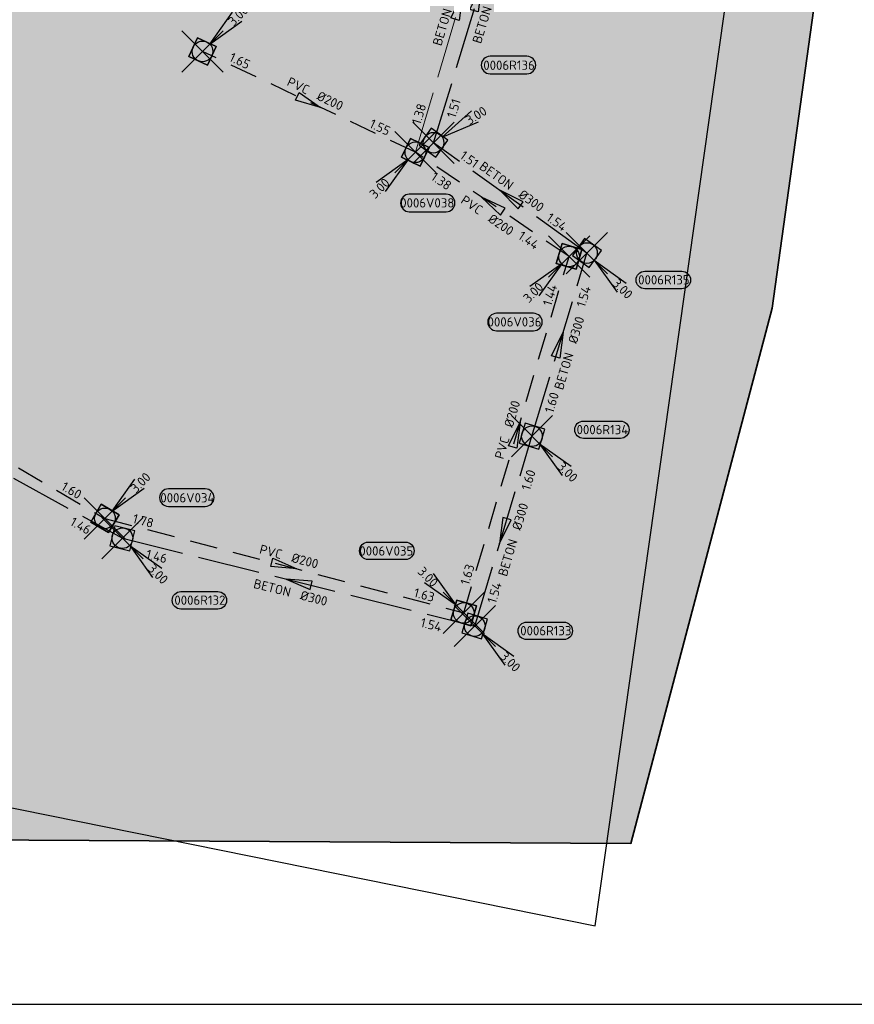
# Model space of a CAD drawing. Header units: metres. Extents: x 153214 to 171403, y 455965 to 463272.
# Tile 24 of 75: x 158893 to 159014, y 459637 to 459780. Entities that reach past the tile are written whole.
import ezdxf
from ezdxf.enums import TextEntityAlignment as Align

# ---------------------------------------------------------------- set-up
doc = ezdxf.new("R2010")
doc.units = ezdxf.units.M
doc.header["$PDMODE"] = 3
doc.header["$PDSIZE"] = 3
for name, pattern in [('RI-DWA_BETON-SO', [11.4, 9, -2.4]), ('RI-DWA_PVC-SO', [6.4, 4, -2.4]), ('RI-HWA_BETON-SO', [11.4, 9, -2.4])]:
    doc.linetypes.add(name, pattern=pattern)
doc.layers.get('0').update_dxf_attribs({"lineweight": 25})
doc.layers.get('defpoints').update_dxf_attribs({"lineweight": 25})
for name, color, linetype in [('2025 hatch', 41, 'Continuous'), ('B-OI-RI-DWA_PUTNUMMER-S', 38, 'Continuous'), ('B-OI-RI-DWA_RIOOLLEIDING_PVC_200-G', 38, 'RI-DWA_PVC-SO'), ('B-OI-RI-HWA_PUTNUMMER-S', 154, 'Continuous'), ('B-OI-RI-HWA_RIOOLLEIDING_BETON_300-G', 154, 'RI-HWA_BETON-SO')]:
    doc.layers.add(name, color=color, linetype=linetype)
for name, color, linetype, lineweight in [('B-OI-RI-DWA_RIOOLLEIDING_BETON_300-G', 38, 'RI-DWA_BETON-SO', 18), ('B-OI-RI-DWA_RIOOLPUT_INSPECTIEPUT-S', 38, 'Continuous', 25), ('B-OI-RI-DWA_STROOMRICHTING-S', 38, 'Continuous', 25), ('B-OI-RI-HWA_RIOOLPUT_INSPECTIEPUT-S', 154, 'Continuous', 25), ('B-OI-RI-HWA_STROOMRICHTING-S', 154, 'Continuous', 25), ('N-WE-RI-GRENS_WERK-G', 11, 'XX-WERKGRENS 1', 35), ('X-XX-AL-TEKENBLAD-KADER-G-OZ', 2, 'Continuous', 25)]:
    doc.layers.add(name, color=color, linetype=linetype, lineweight=lineweight)
doc.layers.add('inspectieput', color=7, linetype='Continuous', plot=False)
doc.styles.add('NLCS-ISO', font='isocpeur.ttf')
doc.linetypes.add('XX-WERKGRENS 1', pattern='A,0,[137,NLCS.SHX,S=0.05,R=0,X=-0.55,Y=-0.675],-3', length=3)

# ---------------------------------------------------------------- blocks, each defined once
blk = doc.blocks.new('*U525')
at = {"ltscale": 0.1}
blk.add_hatch(color=256, dxfattribs=at).paths.add_polyline_path([(-2.5, 0), (2.5, -0.83), (2.5, 0.83)])
at = {"ltscale": 0.1, "flags": 128}
blk.add_lwpolyline([(-2.5, 0), (2.5, -0.83), (2.5, 0.83)], close=True, dxfattribs=at)
at = {"ltscale": 0.1, "style": 'NLCS-ISO'}
for tag, p in [('BOBL', (-21.7, 0)), ('MAT', (-1, 0.5))]:
    blk.add_attdef(tag, text='', height=1.8, dxfattribs=at).set_placement(p, align=Align.BOTTOM_RIGHT)
for tag, p in [('DIA', (1, 0.5)), ('BOBR', (20.75, -0.01))]:
    blk.add_attdef(tag, text='', height=1.8, dxfattribs=at).set_placement(p, align=Align.BOTTOM_LEFT)
at = {"layer": 'defpoints', "ltscale": 0.1, "style": 'NLCS-ISO', "flags": 1}
blk.add_attdef('JVA', text='', height=1.8, dxfattribs=at).set_placement((0, -1), align=Align.TOP_CENTER)
blk = doc.blocks.new('*U523')
at = {"ltscale": 0.1}
blk.add_hatch(color=256, dxfattribs=at).paths.add_polyline_path([(-2.5, 0), (2.5, -0.83), (2.5, 0.83)])
at = {"ltscale": 0.1, "flags": 128}
blk.add_lwpolyline([(-2.5, 0), (2.5, -0.83), (2.5, 0.83)], close=True, dxfattribs=at)
at = {"ltscale": 0.1, "style": 'NLCS-ISO'}
for tag, p in [('BOBL', (-9.86, -3.24)), ('MAT', (-1, -3.74))]:
    blk.add_attdef(tag, text='', height=1.8, dxfattribs=at).set_placement(p, align=Align.BOTTOM_RIGHT)
for tag, p in [('DIA', (1, -3.74)), ('BOBR', (8.91, -3.24))]:
    blk.add_attdef(tag, text='', height=1.8, dxfattribs=at).set_placement(p, align=Align.BOTTOM_LEFT)
at = {"layer": 'defpoints', "ltscale": 0.1, "style": 'NLCS-ISO', "flags": 1}
blk.add_attdef('JVA', text='', height=1.8, dxfattribs=at).set_placement((0, -1), align=Align.TOP_CENTER)
blk = doc.blocks.new('*U530')
at = {"ltscale": 0.1}
blk.add_hatch(color=256, dxfattribs=at).paths.add_polyline_path([(-2.5, 0), (2.5, -0.83), (2.5, 0.83)])
at = {"ltscale": 0.1, "flags": 128}
blk.add_lwpolyline([(-2.5, 0), (2.5, -0.83), (2.5, 0.83)], close=True, dxfattribs=at)
at = {"ltscale": 0.1, "style": 'NLCS-ISO'}
for tag, p in [('BOBL', (-25.82, -3.24)), ('MAT', (-1, -3.74))]:
    blk.add_attdef(tag, text='', height=1.8, dxfattribs=at).set_placement(p, align=Align.BOTTOM_RIGHT)
for tag, p in [('DIA', (1, -3.74)), ('BOBR', (24.87, -3.23))]:
    blk.add_attdef(tag, text='', height=1.8, dxfattribs=at).set_placement(p, align=Align.BOTTOM_LEFT)
at = {"layer": 'defpoints', "ltscale": 0.1, "style": 'NLCS-ISO', "flags": 1}
blk.add_attdef('JVA', text='', height=1.8, dxfattribs=at).set_placement((0, -1), align=Align.TOP_CENTER)
blk = doc.blocks.new('*U521')
at = {"ltscale": 0.1}
blk.add_hatch(color=256, dxfattribs=at).paths.add_polyline_path([(-2.5, 0), (2.5, -0.83), (2.5, 0.83)])
at = {"ltscale": 0.1, "flags": 128}
blk.add_lwpolyline([(-2.5, 0), (2.5, -0.83), (2.5, 0.83)], close=True, dxfattribs=at)
at = {"ltscale": 0.1, "style": 'NLCS-ISO'}
for tag, p in [('BOBL', (-25.49, -3.24)), ('MAT', (-1, -3.74))]:
    blk.add_attdef(tag, text='', height=1.8, dxfattribs=at).set_placement(p, align=Align.BOTTOM_RIGHT)
for tag, p in [('DIA', (1, -3.74)), ('BOBR', (24.54, -3.23))]:
    blk.add_attdef(tag, text='', height=1.8, dxfattribs=at).set_placement(p, align=Align.BOTTOM_LEFT)
at = {"layer": 'defpoints', "ltscale": 0.1, "style": 'NLCS-ISO', "flags": 1}
blk.add_attdef('JVA', text='', height=1.8, dxfattribs=at).set_placement((0, -1), align=Align.TOP_CENTER)
blk = doc.blocks.new('*U538')
at = {"ltscale": 0.1}
blk.add_hatch(color=256, dxfattribs=at).paths.add_polyline_path([(-2.5, 0), (2.5, -0.83), (2.5, 0.83)])
at = {"ltscale": 0.1, "flags": 128}
blk.add_lwpolyline([(-2.5, 0), (2.5, -0.83), (2.5, 0.83)], close=True, dxfattribs=at)
at = {"ltscale": 0.1, "style": 'NLCS-ISO'}
for tag, p in [('BOBL', (-8.96, 0)), ('MAT', (-1, 0.5))]:
    blk.add_attdef(tag, text='', height=1.8, dxfattribs=at).set_placement(p, align=Align.BOTTOM_RIGHT)
for tag, p in [('DIA', (1, 0.5)), ('BOBR', (8.01, 0))]:
    blk.add_attdef(tag, text='', height=1.8, dxfattribs=at).set_placement(p, align=Align.BOTTOM_LEFT)
at = {"layer": 'defpoints', "ltscale": 0.1, "style": 'NLCS-ISO', "flags": 1}
blk.add_attdef('JVA', text='', height=1.8, dxfattribs=at).set_placement((0, -1), align=Align.TOP_CENTER)
blk = doc.blocks.new('*U536')
at = {"ltscale": 0.1}
blk.add_hatch(color=256, dxfattribs=at).paths.add_polyline_path([(2.5, 0), (-2.5, -0.83), (-2.5, 0.83)])
at = {"ltscale": 0.1, "flags": 128}
blk.add_lwpolyline([(2.5, 0), (-2.5, -0.83), (-2.5, 0.83)], close=True, dxfattribs=at)
at = {"ltscale": 0.1, "style": 'NLCS-ISO'}
for tag, p in [('BOBL', (-26.65, 0)), ('MAT', (-1, 0.5))]:
    blk.add_attdef(tag, text='', height=1.8, dxfattribs=at).set_placement(p, align=Align.BOTTOM_RIGHT)
for tag, p in [('DIA', (1, 0.5)), ('BOBR', (25.7, -0.01))]:
    blk.add_attdef(tag, text='', height=1.8, dxfattribs=at).set_placement(p, align=Align.BOTTOM_LEFT)
at = {"layer": 'defpoints', "ltscale": 0.1, "style": 'NLCS-ISO', "flags": 1}
blk.add_attdef('JVA', text='', height=1.8, dxfattribs=at).set_placement((0, -1), align=Align.TOP_CENTER)
blk = doc.blocks.new('*U550')
at = {"ltscale": 0.1}
blk.add_hatch(color=256, dxfattribs=at).paths.add_polyline_path([(2.5, 0), (-2.5, -0.83), (-2.5, 0.83)])
at = {"ltscale": 0.1, "flags": 128}
blk.add_lwpolyline([(2.5, 0), (-2.5, -0.83), (-2.5, 0.83)], close=True, dxfattribs=at)
at = {"ltscale": 0.1, "style": 'NLCS-ISO'}
for tag, p in [('BOBL', (-19.91, -3.24)), ('MAT', (-1, -3.74))]:
    blk.add_attdef(tag, text='', height=1.8, dxfattribs=at).set_placement(p, align=Align.BOTTOM_RIGHT)
for tag, p in [('DIA', (1, -3.74)), ('BOBR', (18.97, -3.23))]:
    blk.add_attdef(tag, text='', height=1.8, dxfattribs=at).set_placement(p, align=Align.BOTTOM_LEFT)
at = {"layer": 'defpoints', "ltscale": 0.1, "style": 'NLCS-ISO', "flags": 1}
blk.add_attdef('JVA', text='', height=1.8, dxfattribs=at).set_placement((0, -1), align=Align.TOP_CENTER)
blk = doc.blocks.new('*U566')
at = {"ltscale": 0.1}
blk.add_hatch(color=256, dxfattribs=at).paths.add_polyline_path([(2.5, 0), (-2.5, -0.83), (-2.5, 0.83)])
at = {"ltscale": 0.1, "flags": 128}
blk.add_lwpolyline([(2.5, 0), (-2.5, -0.83), (-2.5, 0.83)], close=True, dxfattribs=at)
at = {"ltscale": 0.1, "style": 'NLCS-ISO'}
for tag, p in [('BOBL', (-13.47, 0)), ('MAT', (-1, 0.5))]:
    blk.add_attdef(tag, text='', height=1.8, dxfattribs=at).set_placement(p, align=Align.BOTTOM_RIGHT)
for tag, p in [('DIA', (1, 0.5)), ('BOBR', (12.52, 0))]:
    blk.add_attdef(tag, text='', height=1.8, dxfattribs=at).set_placement(p, align=Align.BOTTOM_LEFT)
at = {"layer": 'defpoints', "ltscale": 0.1, "style": 'NLCS-ISO', "flags": 1}
blk.add_attdef('JVA', text='', height=1.8, dxfattribs=at).set_placement((0, -1), align=Align.TOP_CENTER)
blk = doc.blocks.new('*U562')
at = {"ltscale": 0.1}
blk.add_hatch(color=256, dxfattribs=at).paths.add_polyline_path([(2.5, 0), (-2.5, -0.83), (-2.5, 0.83)])
at = {"ltscale": 0.1, "flags": 128}
blk.add_lwpolyline([(2.5, 0), (-2.5, -0.83), (-2.5, 0.83)], close=True, dxfattribs=at)
at = {"ltscale": 0.1, "style": 'NLCS-ISO'}
for tag, p in [('BOBL', (-20.05, 0)), ('MAT', (-1, 0.5))]:
    blk.add_attdef(tag, text='', height=1.8, dxfattribs=at).set_placement(p, align=Align.BOTTOM_RIGHT)
for tag, p in [('DIA', (1, 0.5)), ('BOBR', (19.11, -0.01))]:
    blk.add_attdef(tag, text='', height=1.8, dxfattribs=at).set_placement(p, align=Align.BOTTOM_LEFT)
at = {"layer": 'defpoints', "ltscale": 0.1, "style": 'NLCS-ISO', "flags": 1}
blk.add_attdef('JVA', text='', height=1.8, dxfattribs=at).set_placement((0, -1), align=Align.TOP_CENTER)
blk = doc.blocks.new('*U581')
at = {"ltscale": 0.1}
blk.add_hatch(color=256, dxfattribs=at).paths.add_polyline_path([(-2.5, 0), (2.5, -0.83), (2.5, 0.83)])
at = {"ltscale": 0.1, "flags": 128}
blk.add_lwpolyline([(-2.5, 0), (2.5, -0.83), (2.5, 0.83)], close=True, dxfattribs=at)
at = {"ltscale": 0.1, "style": 'NLCS-ISO'}
for tag, p in [('BOBL', (-8.64, -3.24)), ('MAT', (-1, -3.74))]:
    blk.add_attdef(tag, text='', height=1.8, dxfattribs=at).set_placement(p, align=Align.BOTTOM_RIGHT)
for tag, p in [('DIA', (1, -3.74)), ('BOBR', (7.69, -3.24))]:
    blk.add_attdef(tag, text='', height=1.8, dxfattribs=at).set_placement(p, align=Align.BOTTOM_LEFT)
at = {"layer": 'defpoints', "ltscale": 0.1, "style": 'NLCS-ISO', "flags": 1}
blk.add_attdef('JVA', text='', height=1.8, dxfattribs=at).set_placement((0, -1), align=Align.TOP_CENTER)
blk = doc.blocks.new('*U584')
at = {"ltscale": 0.1}
blk.add_hatch(color=256, dxfattribs=at).paths.add_polyline_path([(2.5, 0), (-2.5, -0.83), (-2.5, 0.83)])
at = {"ltscale": 0.1, "flags": 128}
blk.add_lwpolyline([(2.5, 0), (-2.5, -0.83), (-2.5, 0.83)], close=True, dxfattribs=at)
at = {"ltscale": 0.1, "style": 'NLCS-ISO'}
for tag, p in [('BOBL', (-26.6, 0)), ('MAT', (-1, 0.5))]:
    blk.add_attdef(tag, text='', height=1.8, dxfattribs=at).set_placement(p, align=Align.BOTTOM_RIGHT)
for tag, p in [('DIA', (1, 0.5)), ('BOBR', (25.66, -0.01))]:
    blk.add_attdef(tag, text='', height=1.8, dxfattribs=at).set_placement(p, align=Align.BOTTOM_LEFT)
at = {"layer": 'defpoints', "ltscale": 0.1, "style": 'NLCS-ISO', "flags": 1}
blk.add_attdef('JVA', text='', height=1.8, dxfattribs=at).set_placement((0, -1), align=Align.TOP_CENTER)
blk = doc.blocks.new('*U602')
at = {"ltscale": 0.1}
blk.add_hatch(color=256, dxfattribs=at).paths.add_polyline_path([(2.5, 0), (-2.5, -0.83), (-2.5, 0.83)])
at = {"ltscale": 0.1, "flags": 128}
blk.add_lwpolyline([(2.5, 0), (-2.5, -0.83), (-2.5, 0.83)], close=True, dxfattribs=at)
at = {"ltscale": 0.1, "style": 'NLCS-ISO'}
for tag, p in [('BOBL', (-9.18, -3.24)), ('MAT', (-1, -3.74))]:
    blk.add_attdef(tag, text='', height=1.8, dxfattribs=at).set_placement(p, align=Align.BOTTOM_RIGHT)
for tag, p in [('DIA', (1, -3.74)), ('BOBR', (8.23, -3.24))]:
    blk.add_attdef(tag, text='', height=1.8, dxfattribs=at).set_placement(p, align=Align.BOTTOM_LEFT)
at = {"layer": 'defpoints', "ltscale": 0.1, "style": 'NLCS-ISO', "flags": 1}
blk.add_attdef('JVA', text='', height=1.8, dxfattribs=at).set_placement((0, -1), align=Align.TOP_CENTER)
blk = doc.blocks.new('B-SRI-PUT_HWA-SO')
at = {"lineweight": -3, "flags": 128}
blk.add_lwpolyline([(-2, -2), (2, -2), (2, 2), (-2, 2)], close=True, dxfattribs=at)
at = {"lineweight": -3}
blk.add_circle((0, 0), 2, dxfattribs=at)
blk = doc.blocks.new('*U876')
for q in [(5.83, -7.6), (7.6, -5.83)]:
    blk.add_line((1.41, -1.41), q)
blk.add_lwpolyline([(17.25, -2.63), (10.09, -2.63, -1), (10.09, 0.75), (17.25, 0.75, -1)], format="xyb", close=True)
at = {"ltscale": 0.1, "style": 'NLCS-ISO'}
blk.add_attdef('PUTNR', text='', height=1.8, dxfattribs=at).set_placement((13.77, 0.89), align=Align.MIDDLE_CENTER)
blk.add_attdef('PUTHGT', text='', height=1.8, rotation=315, dxfattribs=at).set_placement((5.39, -5.43), align=Align.MIDDLE_LEFT)
blk = doc.blocks.new('*U368')
for q in [(5.83, -7.6), (7.6, -5.83)]:
    blk.add_line((1.41, -1.41), q)
blk.add_lwpolyline([(18.48, -13.72), (11.32, -13.72, -1), (11.32, -10.34), (18.48, -10.34, -1)], format="xyb", close=True)
at = {"ltscale": 0.1, "style": 'NLCS-ISO'}
blk.add_attdef('PUTHGT', text='', height=1.8, rotation=315, dxfattribs=at).set_placement((5.39, -5.43), align=Align.MIDDLE_LEFT)
blk.add_attdef('PUTNR', text='', height=1.8, dxfattribs=at).set_placement((15, -10.2), align=Align.MIDDLE_CENTER)
blk = doc.blocks.new('*U507')
for q in [(7.36, 6.14), (8.69, 4.03)]:
    blk.add_line((1.69, 1.07), q)
blk.add_lwpolyline([(18.1, 16.72), (10.94, 16.72, 1), (10.94, 13.34), (18.1, 13.34, 1)], format="xyb", close=True)
at = {"ltscale": 0.1, "style": 'NLCS-ISO'}
blk.add_attdef('PUTNR', text='', height=1.8, dxfattribs=at).set_placement((14.62, 15), align=Align.MIDDLE_CENTER)
blk.add_attdef('PUTHGT', text='', height=1.8, rotation=32.3633, dxfattribs=at).set_placement((6.45, 4.12), align=Align.MIDDLE_LEFT)
blk = doc.blocks.new('B-SRI-PUT_DWA-SO')
at = {"flags": 128}
blk.add_lwpolyline([(-2, 2), (2, 2), (2, -2), (-2, -2)], close=True, dxfattribs=at)
at = {"lineweight": -3, "flags": 128}
blk.add_lwpolyline([(2, -2), (2, 2), (-2, 2), (-2, -2)], close=True, dxfattribs=at)
at = {"lineweight": -3}
blk.add_circle((0, 0), 2, dxfattribs=at)
blk = doc.blocks.new('*U367')
for q in [(5.83, 7.6), (7.6, 5.83)]:
    blk.add_line((1.41, 1.41), q)
blk.add_lwpolyline([(18.48, 13.72), (11.32, 13.72, 1), (11.32, 10.34), (18.48, 10.34, 1)], format="xyb", close=True)
at = {"ltscale": 0.1, "style": 'NLCS-ISO'}
blk.add_attdef('PUTHGT', text='', height=1.8, rotation=45, dxfattribs=at).set_placement((5.39, 5.43), align=Align.MIDDLE_LEFT)
blk.add_attdef('PUTNR', text='', height=1.8, dxfattribs=at).set_placement((15, 12), align=Align.MIDDLE_CENTER)
blk = doc.blocks.new('*U879')
for q in [(-7.6, -5.83), (-5.83, -7.6)]:
    blk.add_line((-1.41, -1.41), q)
blk.add_lwpolyline([(-1.17, -11.52), (5.98, -11.52, 1), (5.98, -8.14), (-1.17, -8.14, 1)], format="xyb", close=True)
at = {"ltscale": 0.1, "style": 'NLCS-ISO'}
blk.add_attdef('PUTHGT', text='', height=1.8, rotation=45, dxfattribs=at).set_placement((-8.44, -8.48), align=Align.MIDDLE_LEFT)
blk.add_attdef('PUTNR', text='', height=1.8, dxfattribs=at).set_placement((2.3, -8), align=Align.MIDDLE_CENTER)
blk = doc.blocks.new('*U878')
for q in [(-7.6, -5.83), (-5.83, -7.6)]:
    blk.add_line((-1.41, -1.41), q)
blk.add_lwpolyline([(-14.04, -14.39), (-6.88, -14.39, 1), (-6.88, -11.01), (-14.04, -11.01, 1)], format="xyb", close=True)
at = {"ltscale": 0.1, "style": 'NLCS-ISO'}
blk.add_attdef('PUTHGT', text='', height=1.8, rotation=45, dxfattribs=at).set_placement((-8.44, -8.48), align=Align.MIDDLE_LEFT)
blk.add_attdef('PUTNR', text='', height=1.8, dxfattribs=at).set_placement((-10.56, -10.87), align=Align.MIDDLE_CENTER)
blk = doc.blocks.new('*U377')
for q in [(-7.6, 5.83), (-5.83, 7.6)]:
    blk.add_line((-1.41, 1.41), q)
blk.add_lwpolyline([(-18.48, 13.72), (-11.32, 13.72, -1), (-11.32, 10.34), (-18.48, 10.34, -1)], format="xyb", close=True)
at = {"ltscale": 0.1, "style": 'NLCS-ISO'}
blk.add_attdef('PUTNR', text='', height=1.8, dxfattribs=at).set_placement((-15, 12), align=Align.MIDDLE_CENTER)
blk.add_attdef('PUTHGT', text='', height=1.8, rotation=315, dxfattribs=at).set_placement((-8.44, 8.48), align=Align.MIDDLE_LEFT)
blk = doc.blocks.new('*U891')
for q in [(5.83, 7.6), (7.6, 5.83)]:
    blk.add_line((1.41, 1.41), q)
blk.add_lwpolyline([(19.45, 5.72), (12.29, 5.72, 1), (12.29, 2.34), (19.45, 2.34, 1)], format="xyb", close=True)
at = {"ltscale": 0.1, "style": 'NLCS-ISO'}
blk.add_attdef('PUTHGT', text='', height=1.8, rotation=45, dxfattribs=at).set_placement((5.39, 5.43), align=Align.MIDDLE_LEFT)
blk.add_attdef('PUTNR', text='', height=1.8, dxfattribs=at).set_placement((15.98, 4), align=Align.MIDDLE_CENTER)
blk = doc.blocks.new('*U993')
for q in [(5.83, -7.6), (7.6, -5.83)]:
    blk.add_line((1.41, -1.41), q)
blk.add_lwpolyline([(18.38, -6.91), (11.22, -6.91, -1), (11.22, -3.53), (18.38, -3.53, -1)], format="xyb", close=True)
at = {"ltscale": 0.1, "style": 'NLCS-ISO'}
blk.add_attdef('PUTNR', text='', height=1.8, dxfattribs=at).set_placement((14.9, -3.39), align=Align.MIDDLE_CENTER)
blk.add_attdef('PUTHGT', text='', height=1.8, rotation=315, dxfattribs=at).set_placement((5.39, -5.43), align=Align.MIDDLE_LEFT)
blk = doc.blocks.new('*U877')
for q in [(5.83, -7.6), (7.6, -5.83)]:
    blk.add_line((1.41, -1.41), q)
blk.add_lwpolyline([(17.12, -0.44), (9.97, -0.44, -1), (9.97, 2.94), (17.12, 2.94, -1)], format="xyb", close=True)
at = {"ltscale": 0.1, "style": 'NLCS-ISO'}
blk.add_attdef('PUTNR', text='', height=1.8, dxfattribs=at).set_placement((13.65, 3.08), align=Align.MIDDLE_CENTER)
blk.add_attdef('PUTHGT', text='', height=1.8, rotation=315, dxfattribs=at).set_placement((5.39, -5.43), align=Align.MIDDLE_LEFT)

msp = doc.modelspace()

# ---------------------------------------------------------------- hatches: boundary and pattern name
at = {"layer": '2025 hatch', "transparency": 33554559}
h = msp.add_hatch(color=256, dxfattribs=at)
h.dxf.hatch_style = 1
h.paths.add_polyline_path([(159077.62, 460637.99), (159096.81, 460899.87), (158916.01, 460923.23), (158728.53, 460940.58), (158648.07, 460952.21), (158505.67, 460962.09), (158443.15, 460966.04), (158437.59, 460930.28), (158417.94, 460803.32), (158405.79, 460653.47), (158403.54, 460424.19), (158224.71, 460467.81), (158223.62, 460431.46), (158205.99, 460326.23), (158208, 460209.19), (158333.86, 460034.55), (158673.49, 460044.25), (158690.12, 459907.56), (158701.58, 459662.33), (158981.45, 459660.79), (159001.96, 459738.54), (159036.42, 459986.73), (159035.05, 460076.51), (159048.95, 460271.09), (159051.55, 460363.07), (159057.51, 460426.77)])

# ---------------------------------------------------------------- linework, layer by layer
at = {"layer": 'B-OI-RI-DWA_RIOOLLEIDING_BETON_300-G'}
msp.add_line((158950.14, 459761.16), (158962.75, 459803.4), dxfattribs=at)
at = {"layer": 'B-OI-RI-DWA_RIOOLLEIDING_PVC_200-G'}
for p, q in [((158950.14, 459761.16), (158919.22, 459775.8)), ((158972.46, 459746.03), (158950.14, 459761.16)), ((158957.17, 459694.27), (158972.46, 459746.03)), ((158864.85, 459731.48), (158905.04, 459707.99)), ((158905.04, 459707.99), (158957.17, 459694.27))]:
    msp.add_line(p, q, dxfattribs=at)
at = {"layer": 'B-OI-RI-HWA_RIOOLLEIDING_BETON_300-G'}
for p, q in [((158952.78, 459762.55), (158965.62, 459804.5)), ((158975.06, 459746.53), (158952.78, 459762.55)), ((158967.08, 459719.93), (158975.06, 459746.53)), ((158861.81, 459730.3), (158907.59, 459705.12)), ((158958.76, 459692.37), (158967.08, 459719.93)), ((158907.59, 459705.12), (158958.76, 459692.37))]:
    msp.add_line(p, q, dxfattribs=at)
at = {"layer": 'defpoints', "color": 6, "flags": 128}
msp.add_lwpolyline([(158667.02, 459711.38), (158976.25, 459648.83), (159017.35, 459939.31), (158716.32, 459992.12)], dxfattribs=at)
at = {"layer": 'inspectieput'}
for p in [(158919.22, 459775.8), (158952.78, 459762.55), (158950.14, 459761.16), (158972.46, 459746.03), (158975.06, 459746.53), (158967.08, 459719.93), (158905.04, 459707.99), (158907.59, 459705.12), (158957.17, 459694.27), (158958.76, 459692.37)]:
    msp.add_point(p, dxfattribs=at)
at = {"layer": 'N-WE-RI-GRENS_WERK-G', "ltscale": 0.5, "flags": 128}
msp.add_lwpolyline([(158443.15, 460966.04), (158505.67, 460962.09), (158648.07, 460952.21), (158728.53, 460940.58), (158916.01, 460923.23), (159096.81, 460899.87), (159077.62, 460637.99), (159057.51, 460426.77), (159051.55, 460363.07), (159048.95, 460271.09), (159035.05, 460076.51), (159036.42, 459986.73), (159001.96, 459738.54), (158981.45, 459660.79), (158701.58, 459662.33), (158690.12, 459907.56), (158673.49, 460044.25), (158333.86, 460034.55), (158208, 460209.19), (158205.99, 460326.23), (158223.62, 460431.46), (158224.71, 460467.81), (158403.54, 460424.19), (158405.79, 460653.47), (158417.94, 460803.32), (158437.59, 460930.28), (158443.15, 460966.04)], dxfattribs=at)
at = {"layer": 'X-XX-AL-TEKENBLAD-KADER-G-OZ', "elevation": -0.01, "flags": 128}
msp.add_lwpolyline([(159190.89, 460067.94), (158883.39, 460067.94), (158725.89, 460067.94), (158575.89, 460067.94), (158575.89, 459852.69), (158575.89, 459637.44), (159040.89, 459637.44), (159040.89, 459725.76), (159190.89, 459725.76), (159190.89, 459945.98), (159190.89, 459945.98)], close=True, dxfattribs=at)

# ---------------------------------------------------------------- block references
at = {"layer": 'B-OI-RI-DWA_PUTNUMMER-S', "xscale": 0.75, "yscale": 0.75, "zscale": 0.75}
for name, p, values in [('*U367', (158919.22, 459775.8), {'PUTNR': '0006V037', 'PUTHGT': '3.00'}), ('*U891', (158905.04, 459707.99), {'PUTNR': '0006V034', 'PUTHGT': '3.00'}), ('*U377', (158957.17, 459694.27), {'PUTNR': '0006V035', 'PUTHGT': '3.00'})]:
    msp.add_blockref(name, p, dxfattribs=at).add_auto_attribs(values)
at = {"layer": 'B-OI-RI-DWA_PUTNUMMER-S'}
ref = msp.add_blockref('*U879', (158950.14, 459761.16), dxfattribs=dict(at, xscale=0.75, yscale=0.75, zscale=0.75))
ref.add_attrib('PUTNR', '0006V038', dxfattribs={"layer": '0', "ltscale": 0.1, "height": 1.35, "style": 'NLCS-ISO'}).set_placement((158951.87, 459753.81), align=Align.MIDDLE_CENTER)
ref.add_attrib('PUTHGT', '3.00', dxfattribs={"layer": '0', "ltscale": 0.1, "height": 1.35, "rotation": 45, "style": 'NLCS-ISO'}).set_placement((158943.81, 459754.8), align=Align.MIDDLE_LEFT)
ref = msp.add_blockref('*U878', (158972.46, 459746.03), dxfattribs=dict(at, xscale=0.75, yscale=0.75, zscale=0.75))
ref.add_attrib('PUTNR', '0006V036', dxfattribs={"layer": '0', "ltscale": 0.1, "height": 1.35, "style": 'NLCS-ISO'}).set_placement((158964.54, 459736.53), align=Align.MIDDLE_CENTER)
ref.add_attrib('PUTHGT', '3.00', dxfattribs={"layer": '0', "ltscale": 0.1, "height": 1.35, "rotation": 45, "style": 'NLCS-ISO'}).set_placement((158966.13, 459739.67), align=Align.MIDDLE_LEFT)
at = {"layer": 'B-OI-RI-DWA_RIOOLPUT_INSPECTIEPUT-S', "xscale": 0.75, "yscale": 0.75, "zscale": 0.75}
for p, rotation in [((158919.22, 459775.8), 334.6522307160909), ((158950.14, 459761.16), 154.6522307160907), ((158972.46, 459746.03), 253.5454681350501), ((158905.04, 459707.99), 149.6935929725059), ((158957.17, 459694.27), 73.5454681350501)]:
    msp.add_blockref('B-SRI-PUT_DWA-SO', p, dxfattribs=dict(at, rotation=rotation))
at = {"layer": 'B-OI-RI-DWA_STROOMRICHTING-S'}
for name, p, xscale, yscale, zscale, rotation, values in [('*U562', (158956.44, 459782.28), 0.75, 0.75, 0.75, 73.3827933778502, {'MAT': 'BETON', 'DIA': '%%c300', 'BOBL': '1.38', 'BOBR': '1.20'}), ('*U566', (158934.68, 459768.48), 0.75, 0.75, 0.75, 334.6522307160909, {'MAT': 'PVC', 'DIA': '%%c200', 'BOBL': '1.65', 'BOBR': '1.55'}), ('*U581', (158961.3, 459753.6), 0.7500000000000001, 0.7500000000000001, 0.7500000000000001, 325.8826326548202, {'MAT': 'PVC', 'DIA': '%%c200', 'BOBL': '1.38', 'BOBR': '1.44'}), ('*U536', (158964.82, 459720.15), 0.75, 0.75, 0.75, 73.5454681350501, {'MAT': 'PVC', 'DIA': '%%c200', 'BOBL': '1.63', 'BOBR': '1.44'}), ('*U525', (158884.94, 459719.74), 0.75, 0.75, 0.75, 329.6935929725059, {'MAT': 'PVC', 'DIA': '%%c200', 'BOBL': '1.44', 'BOBR': '1.60'}), ('*U584', (158931.1, 459701.13), 0.75, 0.75, 0.75, 345.2489722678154, {'MAT': 'PVC', 'DIA': '%%c200', 'BOBL': '1.78', 'BOBR': '1.63'})]:
    msp.add_blockref(name, p, dxfattribs=dict(at, xscale=xscale, yscale=yscale, zscale=zscale, rotation=rotation)).add_auto_attribs(values)
at = {"layer": 'B-OI-RI-HWA_PUTNUMMER-S', "xscale": 0.75, "yscale": 0.75, "zscale": 0.75}
msp.add_blockref('*U507', (158952.78, 459762.55), dxfattribs=at).add_auto_attribs({'PUTNR': '0006R136', 'PUTHGT': '3.00'})
at = {"layer": 'B-OI-RI-HWA_PUTNUMMER-S'}
ref = msp.add_blockref('*U993', (158975.06, 459746.53), dxfattribs=dict(at, xscale=0.75, yscale=0.75, zscale=0.75))
ref.add_attrib('PUTNR', '0006R135', dxfattribs={"layer": '0', "ltscale": 0.1, "height": 1.35, "style": 'NLCS-ISO'}).set_placement((158986.24, 459742.64), align=Align.MIDDLE_CENTER)
ref.add_attrib('PUTHGT', '3.00', dxfattribs={"layer": '0', "ltscale": 0.1, "height": 1.35, "rotation": 315, "style": 'NLCS-ISO'}).set_placement((158979.11, 459742.46), align=Align.MIDDLE_LEFT)
ref = msp.add_blockref('*U877', (158967.08, 459719.93), dxfattribs=dict(at, xscale=0.75, yscale=0.75, zscale=0.75))
ref.add_attrib('PUTNR', '0006R134', dxfattribs={"layer": '0', "ltscale": 0.1, "height": 1.35, "style": 'NLCS-ISO'}).set_placement((158977.31, 459720.89), align=Align.MIDDLE_CENTER)
ref.add_attrib('PUTHGT', '3.00', dxfattribs={"layer": '0', "ltscale": 0.1, "height": 1.35, "rotation": 315, "style": 'NLCS-ISO'}).set_placement((158971.12, 459715.86), align=Align.MIDDLE_LEFT)
ref = msp.add_blockref('*U368', (158907.59, 459705.12), dxfattribs=dict(at, xscale=0.75, yscale=0.75, zscale=0.75))
ref.add_attrib('PUTNR', '0006R132', dxfattribs={"layer": '0', "ltscale": 0.1, "height": 1.35, "style": 'NLCS-ISO'}).set_placement((158918.84, 459696.12), align=Align.MIDDLE_CENTER)
ref.add_attrib('PUTHGT', '3.00', dxfattribs={"layer": '0', "ltscale": 0.1, "height": 1.35, "rotation": 315, "style": 'NLCS-ISO'}).set_placement((158911.63, 459701.05), align=Align.MIDDLE_LEFT)
ref = msp.add_blockref('*U876', (158958.76, 459692.37), dxfattribs=dict(at, xscale=0.75, yscale=0.75, zscale=0.75))
ref.add_attrib('PUTNR', '0006R133', dxfattribs={"layer": '0', "ltscale": 0.1, "height": 1.35, "style": 'NLCS-ISO'}).set_placement((158969.09, 459691.69), align=Align.MIDDLE_CENTER)
ref.add_attrib('PUTHGT', '3.00', dxfattribs={"layer": '0', "ltscale": 0.1, "height": 1.35, "rotation": 315, "style": 'NLCS-ISO'}).set_placement((158962.8, 459688.3), align=Align.MIDDLE_LEFT)
at = {"layer": 'B-OI-RI-HWA_RIOOLPUT_INSPECTIEPUT-S'}
for p, xscale, yscale, zscale, rotation in [((158952.78, 459762.55), 0.75, 0.75, 0.75, 324.2938913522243), ((158975.06, 459746.53), 0.75, 0.75, 0.75, 144.2938913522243), ((158967.08, 459719.93), 0.7499999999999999, 0.7499999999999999, 0.7499999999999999, 253.199543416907), ((158907.59, 459705.12), 0.75, 0.75, 0.75, 346.0040741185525), ((158958.76, 459692.37), 0.7500000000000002, 0.7500000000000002, 0.7500000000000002, 73.19954341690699)]:
    msp.add_blockref('B-SRI-PUT_HWA-SO', p, dxfattribs=dict(at, xscale=xscale, yscale=yscale, zscale=zscale, rotation=rotation))
at = {"layer": 'B-OI-RI-HWA_STROOMRICHTING-S'}
for name, p, xscale, yscale, zscale, rotation, values in [('*U550', (158959.2, 459783.52), 0.75, 0.75, 0.75, 72.97628891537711, {'MAT': 'BETON', 'DIA': '%%c300', 'BOBL': '1.51', 'BOBR': '1.41'}), ('*U538', (158963.92, 459754.54), 0.75, 0.75, 0.75, 324.2938913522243, {'MAT': 'BETON', 'DIA': '%%c300', 'BOBL': '1.51', 'BOBR': '1.54'}), ('*U602', (158971.07, 459733.23), 0.75, 0.75, 0.75, 73.28889974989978, {'MAT': 'BETON', 'DIA': '%%c300', 'BOBL': '1.60', 'BOBR': '1.54'}), ('*U521', (158884.7, 459717.71), 0.75, 0.75, 0.75, 331.1893504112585, {'MAT': 'BETON', 'DIA': '%%c300', 'BOBL': '1.37', 'BOBR': '1.46'}), ('*U523', (158962.92, 459706.15), 0.7500000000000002, 0.7500000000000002, 0.7500000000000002, 73.19954341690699, {'MAT': 'BETON', 'DIA': '%%c300', 'BOBL': '1.54', 'BOBR': '1.60'}), ('*U530', (158933.17, 459698.74), 0.75, 0.75, 0.75, 346.0040741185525, {'MAT': 'BETON', 'DIA': '%%c300', 'BOBL': '1.46', 'BOBR': '1.54'})]:
    msp.add_blockref(name, p, dxfattribs=dict(at, xscale=xscale, yscale=yscale, zscale=zscale, rotation=rotation)).add_auto_attribs(values)

doc.saveas('drawing.dxf')
